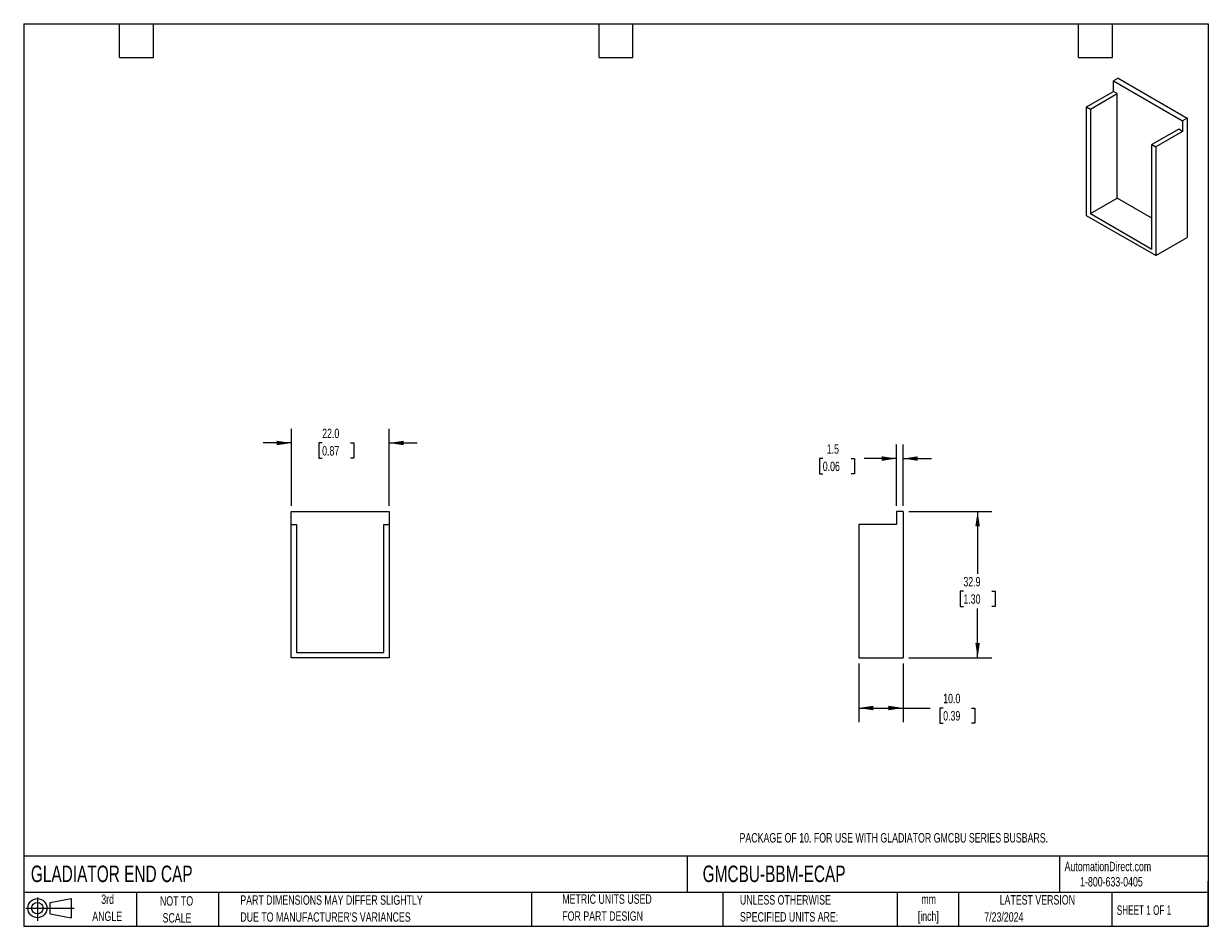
# Model space of a CAD drawing. Header units: millimetres. Extents: x 6 to 273, y 6 to 210.
import ezdxf

# ---------------------------------------------------------------- set-up
doc = ezdxf.new("R2010")
doc.units = ezdxf.units.MM
doc.layers.add('DIMENSIONS', color=140, linetype='Continuous', lineweight=25)
doc.layers.add('TEXT', color=140, linetype='Continuous', lineweight=25)
doc.layers.add('SLD-DEFPOINTS', color=7, linetype='Continuous')
doc.styles.add('SLDTEXTSTYLE0', font='TXT', dxfattribs={"width": 0.7})
doc.styles.add('SLDTEXTSTYLE1', font='TXT', dxfattribs={"width": 0.65})
doc.dimstyles.new('SLDDIMSTYLE0', dxfattribs={"dimtxt": 2.158008, "dimasz": 3.302, "dimexe": 0, "dimexo": 0.0625, "dimgap": 0.539502, "dimtad": 0, "dimtih": 1, "dimtoh": 1, "dimrnd": 1e-09, "dimzin": 4, "dimdsep": 46, "dimtxsty": 'SLDTEXTSTYLE0', "dimsah": 1, "dimcen": 0.09, "dimadec": 0, "dimazin": 1, "dimtfac": 1, "dimtmove": 0, "dimatfit": 0, "dimfxl": 0, "dimfrac": 2, "dimtolj": 1, "dimtzin": 12, "dimarcsym": 0})
doc.dimstyles.new('SLDDIMSTYLE1', dxfattribs={"dimtxt": 2.158008, "dimasz": 3.302, "dimexe": 0, "dimexo": 0.0625, "dimgap": 0.539502, "dimtad": 0, "dimtih": 1, "dimtoh": 1, "dimrnd": 1e-09, "dimzin": 12, "dimdsep": 46, "dimtxsty": 'SLDTEXTSTYLE0', "dimsah": 1, "dimcen": 0.09, "dimadec": 0, "dimazin": 3, "dimtfac": 1, "dimtofl": 0, "dimtmove": 0, "dimatfit": 3, "dimfxl": 0, "dimfrac": 2, "dimtolj": 1, "dimtzin": 12, "dimarcsym": 0})
doc.dimstyles.new('SLDDIMSTYLE2', dxfattribs={"dimtxt": 2.158008, "dimasz": 3.302, "dimexe": 0, "dimexo": 0.0625, "dimgap": 0.539502, "dimtad": 0, "dimtih": 1, "dimtoh": 1, "dimrnd": 1e-09, "dimzin": 4, "dimdsep": 46, "dimtxsty": 'SLDTEXTSTYLE0', "dimsah": 1, "dimcen": 0.09, "dimadec": 0, "dimazin": 1, "dimtfac": 1, "dimtofl": 0, "dimtmove": 0, "dimatfit": 3, "dimfxl": 0, "dimfrac": 2, "dimtolj": 1, "dimtzin": 12, "dimarcsym": 0})
doc.dimstyles.new('SLDDIMSTYLE3', dxfattribs={"dimtxt": 2.158008, "dimasz": 3.302, "dimexe": 0, "dimexo": 0.0625, "dimgap": 0.539502, "dimtad": 0, "dimtih": 1, "dimtoh": 1, "dimrnd": 1e-09, "dimzin": 12, "dimdsep": 46, "dimtxsty": 'SLDTEXTSTYLE0', "dimsah": 1, "dimcen": 0.09, "dimadec": 0, "dimazin": 3, "dimtfac": 1, "dimtmove": 0, "dimatfit": 0, "dimfxl": 0, "dimfrac": 2, "dimtolj": 1, "dimtzin": 12, "dimarcsym": 0})

# ---------------------------------------------------------------- blocks, each defined once
blk = doc.blocks.new('Block11')
at = {"color": 7, "linetype": 'Continuous', "lineweight": 18}
for p, q in [((0, 2.88), (10.87, 2.88)), ((2.59, 5.31), (2.59, 0)), ((5.48, 4.17), (10.18, 5.03)), ((5.48, 1.6), (5.48, 4.17)), ((10.18, 5.03), (10.18, 0.73)), ((5.48, 1.6), (10.18, 0.73))]:
    blk.add_line(p, q, dxfattribs=at)
for radius in [2.15, 1.29]:
    blk.add_circle((2.59, 2.88), radius, dxfattribs=at)
blk = doc.blocks.new('Block12')
at = {"layer": 'SLD-DEFPOINTS'}
blk.add_blockref('Block11', (0, 0), dxfattribs=at)
blk = doc.blocks.new('_D')
at = {"layer": 'DIMENSIONS'}
for p, q in [((66.61, 100.98), (66.61, 118.33)), ((88.61, 100.98), (88.61, 118.33)), ((66.61, 115.16), (60.26, 115.16)), ((73.54, 115.16), (72.81, 115.16)), ((72.81, 115.16), (72.81, 111.73)), ((79.95, 115.16), (80.68, 115.16)), ((80.68, 115.16), (80.68, 111.73)), ((88.61, 115.16), (94.96, 115.16)), ((72.81, 111.73), (73.54, 111.73)), ((80.68, 111.73), (79.95, 111.73))]:
    blk.add_line(p, q, dxfattribs=at)
for points in [[(66.61, 115.16), (63.3, 115.66), (63.3, 114.65)], [(88.61, 115.16), (91.91, 114.65), (91.91, 115.66)]]:
    blk.add_solid(points, dxfattribs=at)
at = {"layer": 'DIMENSIONS', "char_height": 2.117, "attachment_point": 1, "style": 'SLDTEXTSTYLE0'}
for s, insert in [('22.0', (73.54, 118.37)), ('0.87', (73.54, 114.45))]:
    blk.add_mtext(s, dxfattribs=dict(at, insert=insert))
blk = doc.blocks.new('_D_1')
at = {"layer": 'DIMENSIONS'}
for p, q in [((205.62, 99.71), (224.29, 99.71)), ((221.11, 99.71), (221.11, 85.69)), ((217.91, 81.78), (217.18, 81.78)), ((217.18, 81.78), (217.18, 78.35)), ((224.32, 81.78), (225.04, 81.78)), ((225.04, 81.78), (225.04, 78.35)), ((217.18, 78.35), (217.91, 78.35)), ((221.11, 66.81), (221.11, 77.87)), ((225.04, 78.35), (224.32, 78.35)), ((205.62, 66.81), (224.29, 66.81))]:
    blk.add_line(p, q, dxfattribs=at)
for points in [[(221.11, 99.71), (220.6, 96.4), (221.62, 96.4)], [(221.11, 66.81), (221.62, 70.11), (220.6, 70.11)]]:
    blk.add_solid(points, dxfattribs=at)
at = {"layer": 'DIMENSIONS', "char_height": 2.117, "attachment_point": 1, "style": 'SLDTEXTSTYLE0'}
for s, insert in [('32.9', (217.91, 84.99)), ('1.30', (217.91, 81.08))]:
    blk.add_mtext(s, dxfattribs=dict(at, insert=insert))
blk = doc.blocks.new('_D_2')
at = {"layer": 'DIMENSIONS'}
for p, q in [((194.35, 65.54), (194.35, 52.31)), ((204.35, 65.54), (204.35, 52.31)), ((194.35, 55.49), (204.35, 55.49)), ((204.35, 55.49), (210.43, 55.49)), ((213.36, 55.49), (212.63, 55.49)), ((212.63, 55.49), (212.63, 52.06)), ((219.77, 55.49), (220.49, 55.49)), ((220.49, 55.49), (220.49, 52.06)), ((212.63, 52.06), (213.36, 52.06)), ((220.49, 52.06), (219.77, 52.06))]:
    blk.add_line(p, q, dxfattribs=at)
for points in [[(194.35, 55.49), (197.65, 54.98), (197.65, 56)], [(204.35, 55.49), (201.04, 56), (201.04, 54.98)]]:
    blk.add_solid(points, dxfattribs=at)
at = {"layer": 'DIMENSIONS', "char_height": 2.117, "attachment_point": 1, "style": 'SLDTEXTSTYLE0'}
for s, insert in [('10.0', (213.36, 58.7)), ('0.39', (213.36, 54.79))]:
    blk.add_mtext(s, dxfattribs=dict(at, insert=insert))
blk = doc.blocks.new('_D_3')
at = {"layer": 'DIMENSIONS'}
for p, q in [((202.85, 100.98), (202.85, 114.83)), ((204.35, 100.98), (204.35, 114.83)), ((186.25, 111.65), (185.52, 111.65)), ((185.52, 111.65), (185.52, 108.22)), ((192.66, 111.65), (193.38, 111.65)), ((193.38, 111.65), (193.38, 108.22)), ((202.85, 111.65), (195.58, 111.65)), ((204.35, 111.65), (210.7, 111.65)), ((185.52, 108.22), (186.25, 108.22)), ((193.38, 108.22), (192.66, 108.22))]:
    blk.add_line(p, q, dxfattribs=at)
for points in [[(202.85, 111.65), (199.54, 112.16), (199.54, 111.14)], [(204.35, 111.65), (207.65, 111.14), (207.65, 112.16)]]:
    blk.add_solid(points, dxfattribs=at)
at = {"layer": 'DIMENSIONS', "char_height": 2.117, "attachment_point": 1, "style": 'SLDTEXTSTYLE0'}
for s, insert in [('1.5', (187.14, 114.86)), ('0.06', (186.25, 110.95))]:
    blk.add_mtext(s, dxfattribs=dict(at, insert=insert))

msp = doc.modelspace()

# ---------------------------------------------------------------- linework, layer by layer
for p, q in [((252.732, 197.275), (251.671, 196.662)), ((251.671, 196.662), (267.227, 187.682)), ((251.671, 194.294), (251.671, 196.662)), ((252.732, 197.275), (268.288, 188.294)), ((245.661, 190.825), (251.671, 194.294)), ((246.509, 190.335), (252.52, 193.804)), ((252.52, 193.804), (251.671, 194.294)), ((252.52, 170.288), (252.52, 193.804)), ((245.661, 166.328), (245.661, 190.825)), ((245.661, 190.825), (246.509, 190.335)), ((246.509, 190.335), (246.509, 166.818)), ((268.288, 188.294), (267.227, 187.682)), ((267.227, 187.682), (267.227, 185.314)), ((268.288, 188.294), (268.288, 161.43)), ((266.379, 185.804), (260.369, 182.334)), ((267.227, 185.314), (261.217, 181.844)), ((267.227, 185.314), (266.379, 185.804)), ((260.369, 182.334), (261.217, 181.844)), ((260.369, 158.818), (260.369, 182.334)), ((261.217, 181.844), (261.217, 157.348)), ((246.509, 166.818), (252.52, 170.288)), ((260.369, 165.757), (252.52, 170.288)), ((261.217, 157.348), (245.661, 166.328)), ((246.509, 166.818), (260.369, 158.818)), ((261.217, 157.348), (268.288, 161.43)), ((66.605, 99.706), (88.605, 99.706)), ((66.605, 96.806), (66.605, 99.706)), ((88.605, 99.706), (88.605, 96.806)), ((202.845, 99.706), (202.845, 96.806)), ((204.345, 99.706), (202.845, 99.706)), ((204.345, 99.706), (204.345, 66.806)), ((66.605, 66.806), (66.605, 96.806)), ((66.605, 96.806), (67.805, 96.806)), ((67.805, 96.806), (67.805, 68.006)), ((87.405, 96.806), (88.605, 96.806)), ((87.405, 68.006), (87.405, 96.806)), ((88.605, 96.806), (88.605, 66.806)), ((194.345, 96.806), (194.345, 66.806)), ((202.845, 96.806), (194.345, 96.806)), ((88.605, 66.806), (66.605, 66.806)), ((67.805, 68.006), (87.405, 68.006)), ((194.345, 66.806), (204.345, 66.806))]:
    msp.add_line(p, q)
at = {"layer": 'TEXT'}
for p, q in [((6.35, 209.55), (273.05, 209.55)), ((6.35, 209.55), (6.35, 6.35)), ((27.94, 201.93), (27.94, 209.55)), ((35.56, 201.93), (35.56, 209.55)), ((135.89, 201.93), (135.89, 209.55)), ((143.51, 201.93), (143.51, 209.55)), ((243.84, 201.93), (243.84, 209.55)), ((251.46, 201.93), (251.46, 209.55)), ((273.05, 209.55), (273.05, 6.35)), ((27.94, 201.93), (35.56, 201.93)), ((135.89, 201.93), (143.51, 201.93)), ((243.84, 201.93), (251.46, 201.93)), ((273.05, 22.126), (6.35, 22.126)), ((155.759, 22.126), (155.759, 13.97)), ((239.575, 22.126), (239.575, 13.97)), ((273.05, 6.35), (273.05, 16.51)), ((273.05, 13.97), (6.35, 13.97)), ((31.75, 13.97), (31.75, 6.35)), ((50.212, 13.97), (50.212, 6.35)), ((120.646, 13.97), (120.646, 6.35)), ((163.78, 13.97), (163.78, 6.35)), ((203.024, 13.97), (203.024, 6.35)), ((216.812, 13.97), (216.812, 6.35)), ((251.349, 13.97), (251.349, 6.35)), ((6.35, 6.35), (273.05, 6.35))]:
    msp.add_line(p, q, dxfattribs=at)

# ---------------------------------------------------------------- block references
at = {"layer": 'SLD-DEFPOINTS'}
msp.add_blockref('Block12', (6.838, 7.554), dxfattribs=at)

# ---------------------------------------------------------------- texts
at = {"layer": 'TEXT'}
for s, insert, char_height, attachment_point, style in [('PACKAGE OF 10. FOR USE WITH GLADIATOR GMCBU SERIES BUSBARS.', (167.512, 27.329), 2.11667, 1, 'SLDTEXTSTYLE0'), ('GLADIATOR END CAP', (7.966, 20.015), 3.70417, 1, 'SLDTEXTSTYLE0'), ('GMCBU-BBM-ECAP', (159.208, 20.015), 3.70417, 1, 'SLDTEXTSTYLE0'), ('AutomationDirect.com', (240.695, 20.877), 2.11667, 1, 'SLDTEXTSTYLE0'), ('1-800-633-0405', (244.192, 17.437), 2.11667, 1, 'SLDTEXTSTYLE0'), ('3rd', (25.247, 13.501), 2.1167, 2, 'SLDTEXTSTYLE0'), ('PART DIMENSIONS MAY DIFFER SLIGHTLY', (55.119, 13.321), 2.11667, 1, 'SLDTEXTSTYLE0'), ('METRIC UNITS USED', (127.604, 13.536), 2.11667, 1, 'SLDTEXTSTYLE0'), ('UNLESS OTHERWISE', (167.608, 13.361), 2.11667, 1, 'SLDTEXTSTYLE0'), ('LATEST VERSION', (234.552, 13.364), 2.11667, 2, 'SLDTEXTSTYLE0'), ('NOT TO', (40.768, 13.126), 2.1167, 2, 'SLDTEXTSTYLE0'), ('mm', (210.099, 13.519), 2.1167, 2, 'SLDTEXTSTYLE0'), ('SHEET 1 OF 1', (252.441, 11.051), 2.11667, 1, 'SLDTEXTSTYLE1'), ('ANGLE', (25.149, 9.678), 2.1167, 2, 'SLDTEXTSTYLE0'), ('SCALE', (40.865, 9.304), 2.1167, 2, 'SLDTEXTSTYLE0'), ("DUE TO MANUFACTURER'S VARIANCES", (55.119, 9.499), 2.11667, 1, 'SLDTEXTSTYLE0'), ('FOR PART DESIGN', (127.604, 9.714), 2.11667, 1, 'SLDTEXTSTYLE0'), ('SPECIFIED UNITS ARE:', (167.608, 9.539), 2.11667, 1, 'SLDTEXTSTYLE0'), ('[inch]', (210.015, 9.697), 2.1167, 2, 'SLDTEXTSTYLE0'), ('7/23/2024', (222.613, 9.508), 2.1167, 1, 'SLDTEXTSTYLE0')]:
    msp.add_mtext(s, dxfattribs=dict(at, insert=insert, char_height=char_height, attachment_point=attachment_point, style=style))

# ---------------------------------------------------------------- dimensions: what is measured, and where the dimension line sits
at = {"layer": 'DIMENSIONS'}
for base, p1, p2, dimstyle, picture, middle in [((88.605, 115.156), (66.605, 99.706), (88.605, 99.706), 'SLDDIMSTYLE0', '_D', (76.744, 115.156)), ((202.845, 111.651), (204.345, 99.706), (202.845, 99.706), 'SLDDIMSTYLE3', '_D_3', (189.451, 111.651)), ((204.345, 55.487), (194.345, 66.806), (204.345, 66.806), 'SLDDIMSTYLE2', '_D_2', (216.561, 55.487))]:
    dim = msp.add_linear_dim(base=base, p1=p1, p2=p2, dimstyle=dimstyle, dxfattribs=at)
    dim.commit()
    dim.dimension.update_dxf_attribs({"geometry": picture, "text_midpoint": middle, "dimtype": 160})
dim = msp.add_linear_dim(base=(221.112, 66.806), p1=(204.345, 99.706), p2=(204.345, 66.806), angle=90, dimstyle='SLDDIMSTYLE1', dxfattribs=at)
dim.commit()
dim.dimension.update_dxf_attribs({"geometry": '_D_1', "text_midpoint": (221.112, 81.782), "dimtype": 160})

doc.saveas('drawing.dxf')
